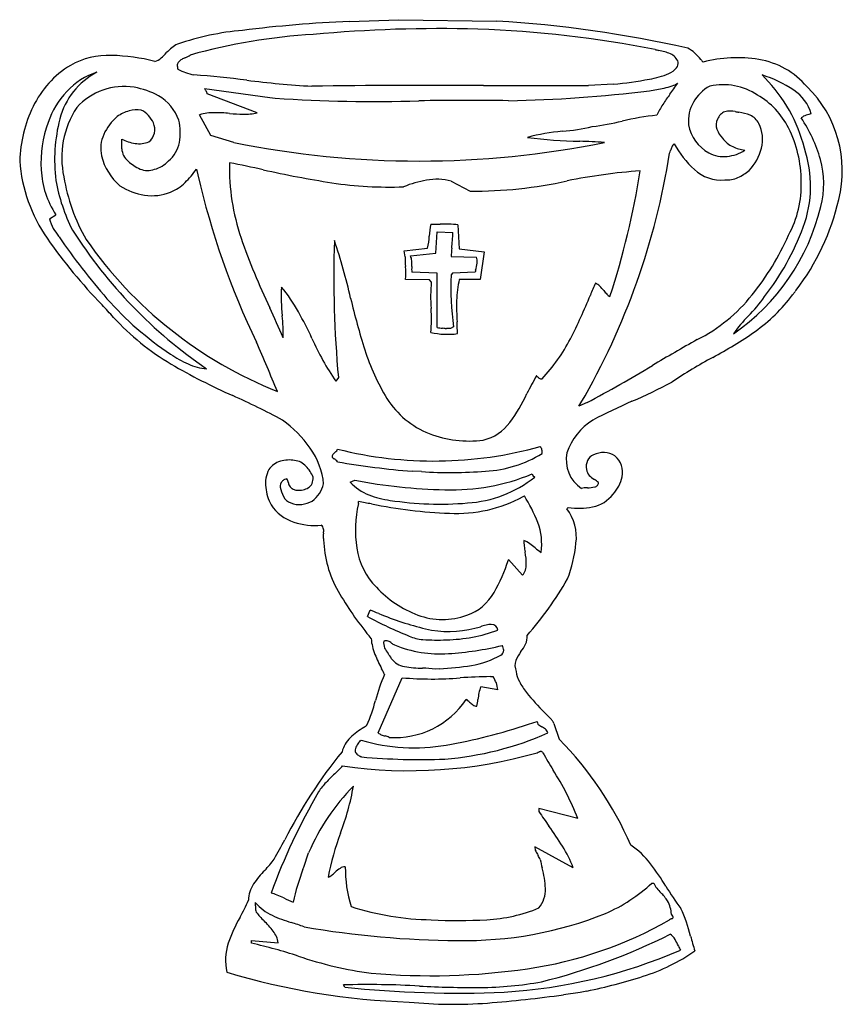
# Model space of a CAD drawing. Extents: x -9.9 to 27, y -3.1 to 14.8.
# Tile 8 of 9: x 12 to 18.3, y 7.2 to 14.8. Entities that reach past the tile are written whole.
import ezdxf

# ---------------------------------------------------------------- set-up
doc = ezdxf.new("R2010")
doc.units = 0

msp = doc.modelspace()

# ---------------------------------------------------------------- linework, layer by layer
at = {"color": 7, "linetype": 'CONTINUOUS'}
for p, q in [((14.538256, 14.787752), (14.917506, 14.800971)), ((14.917506, 14.800971), (15.673976, 14.790803)), ((17.742063, 14.351563), (17.719185, 14.375458)), ((13.420838, 14.270477), (13.925151, 14.201083)), ((16.573298, 14.304284), (16.38164, 14.294624)), ((13.827542, 14.08314), (13.443206, 14.229552)), ((13.925151, 14.201083), (13.965821, 14.197016)), ((13.471676, 13.908256), (13.384235, 14.068905)), ((13.648592, 13.855385), (13.471676, 13.908256)), ((12.784348, 13.806581), (12.784348, 13.879787)), ((13.359833, 13.649999), (13.370001, 13.605263)), ((15.322177, 13.556458), (15.468591, 13.479184)), ((12.228434, 13.267444), (12.275967, 13.298201)), ((15.375048, 13.220927), (15.385216, 13.035591)), ((12.30037, 13.127387), (12.295911, 13.133558)), ((12.30065, 13.126999), (12.30037, 13.127387)), ((15.204233, 13.001308), (15.214401, 13.167763)), ((15.214401, 13.167763), (15.336412, 13.161663)), ((14.960212, 13.019609), (15.141194, 13.039945)), ((14.967837, 12.974872), (14.960212, 13.019609)), ((15.009015, 12.980973), (15.204233, 13.001308)), ((15.322177, 12.976906), (15.517394, 12.970805)), ((15.385216, 13.035591), (15.576367, 13.011476)), ((15.576367, 13.011476), (15.545863, 12.79999)), ((15.214401, 12.848794), (15.019183, 12.854894)), ((15.214401, 12.42989), (15.214401, 12.848794)), ((15.332344, 12.848794), (15.322177, 12.834559)), ((15.507227, 12.854894), (15.332344, 12.848794)), ((15.155428, 12.795923), (14.970378, 12.79999)), ((15.169663, 12.781688), (15.155428, 12.795923)), ((15.545863, 12.79999), (15.385216, 12.79999)), ((15.340478, 12.433956), (15.318619, 12.420738)), ((14.453865, 12.043521), (14.43353, 12.015052)), ((16.369947, 11.850845), (16.306399, 11.822884)), ((16.306399, 11.822884), (16.322667, 11.848303)), ((15.09455, 11.318968), (15.023251, 11.321623)), ((14.545373, 11.238248), (14.579944, 11.252483)), ((15.946466, 11.301288), (15.953076, 11.289341)), ((15.953076, 11.289341), (15.966802, 11.276885)), ((14.608412, 11.073534), (14.608412, 11.087769)), ((15.877327, 11.126405), (15.887241, 11.133015)), ((16.225059, 11.043031), (16.214891, 11.032863)), ((15.765484, 10.642428), (15.764082, 10.638522)), ((15.87326, 10.520417), (15.765484, 10.642428)), ((14.677552, 10.203188), (14.697887, 10.251992)), ((14.706021, 10.032373), (14.690171, 10.05289)), ((15.232268, 9.800569), (15.200166, 9.798517)), ((14.760926, 9.306406), (14.945976, 9.731412)), ((15.625171, 9.739545), (15.646015, 9.739545)), ((15.646015, 9.739545), (15.646704, 9.738354)), ((15.68211, 9.63787), (15.551965, 9.662271)), ((15.917968, 9.373218), (15.985103, 9.393848)), ((15.985103, 9.393848), (15.991203, 9.373513)), ((16.113215, 9.379613), (16.155919, 9.257602)), ((16.298266, 8.647546), (15.999338, 8.724821)), ((15.999338, 8.724821), (15.999338, 8.700419)), ((16.263695, 8.26728), (15.966802, 8.427927)), ((16.869684, 8.149335), (16.883919, 8.149335)), ((13.935319, 8.072062), (13.935323, 8.072074)), ((13.813308, 7.998855), (13.813308, 7.998855)), ((13.784838, 7.685694), (13.784838, 7.706028)), ((13.784838, 7.706028), (13.990223, 7.68976)), ((14.50267, 7.34813), (14.492502, 7.364398)), ((16.316566, 7.305426), (16.189621, 7.289086)), ((16.369551, 7.317494), (16.316566, 7.305426))]:
    msp.add_line(p, q, dxfattribs=at)
for centre, radius, start, end in [((13.898039, 12.632089), 2.094795, 95.01455, 109.075828), ((15.000121, 4.312854), 10.485076, 92.524683, 97.04061), ((15.228134, 4.256716), 10.475329, 88.362028, 95.300718), ((15.243006, 6.203084), 8.529429, 78.838547, 88.088165), ((15.12606, 5.660324), 9.146904, 77.24047, 86.565823), ((14.520917, 10.211643), 4.483182, 93.331447, 105.656708), ((13.512326, 14.192225), 0.521479, 131.13569, 137.140746), ((13.26715, 14.473893), 0.148053, 111.279188, 131.382974), ((17.157826, 15.649088), 1.109701, 256.251028, 257.787448), ((17.064692, 14.406953), 0.192523, 45.251347, 64.938881), ((12.679414, 13.934511), 0.59153, 87.393836, 119.535449), ((12.674882, 13.068141), 1.457627, 75.552998, 88.764502), ((13.001487, 14.606738), 0.132353, 286.256329, 310.465706), ((12.781445, 14.868129), 0.474029, 310.195637, 317.344976), ((13.289896, 14.413342), 0.09243, 118.313529, 136.084439), ((13.422711, 14.173965), 0.366178, 113.957827, 118.843958), ((13.068554, 14.962418), 0.498168, 294.358326, 296.882447), ((13.235733, 14.63375), 0.129426, 296.659938, 305.57433), ((16.850982, 14.165734), 0.405231, 66.589621, 79.751328), ((16.967085, 14.433681), 0.113212, 20.632537, 66.633351), ((16.719013, 14.050835), 0.688816, 39.944575, 45.684182), ((18.481008, 15.555971), 1.628571, 220.741586, 221.653959), ((17.525662, 13.509822), 0.998593, 80.308637, 105.179585), ((17.594228, 13.883632), 0.618593, 40.388267, 80.740255), ((12.793242, 13.793407), 0.770974, 121.726657, 153.995443), ((13.274291, 14.447517), 0.062815, 174.271417, 205.269386), ((13.254969, 14.447399), 0.043649, 136.488657, 171.584534), ((13.408773, 14.753648), 0.383982, 240.121439, 259.606258), ((16.950555, 14.516735), 0.139714, 290.511966, 321.905419), ((16.996089, 14.472628), 0.076952, 326.840195, 360.704332), ((12.853825, 13.894412), 0.565527, 117.442689, 165.435768), ((12.749666, 13.896588), 0.523637, 107.386397, 137.944571), ((12.704106, 5.992531), 8.407479, 82.874681, 85.665765), ((16.312935, 17.196691), 2.904101, 275.143671, 280.664083), ((16.728001, 15.045352), 0.713177, 279.877479, 292.377322), ((17.400514, 13.394277), 1.031633, 56.890586, 72.007088), ((16.891525, 13.519817), 1.189628, 14.150639, 44.360011), ((12.802651, 13.79384), 0.492809, 80.859072, 137.966353), ((12.742825, 13.586932), 0.707079, 62.710973, 78.735875), ((13.547784, 14.343904), 0.146652, 210.045459, 218.192007), ((14.657978, 21.424017), 7.147234, 262.676987, 266.715463), ((15.222768, -58.764444), 73.059464, 89.72613, 90.764093), ((15.921622, 116.316937), 102.02335, 269.803646, 270.258345), ((16.698621, 15.4336), 1.189495, 277.378655, 282.853028), ((16.831198, 14.868264), 0.608842, 282.524063, 288.699053), ((15.692199, 15.207131), 1.641675, 323.340424, 326.996501), ((16.987047, 14.42306), 0.13726, 286.656592, 306.643477), ((17.454254, 14.018269), 0.303085, 116.914783, 185.04226), ((17.419503, 13.824971), 0.474738, 56.181334, 102.462012), ((17.435673, 13.639044), 0.901723, 345.688576, 405.705213), ((12.835361, 13.797506), 0.653835, 136.527849, 161.040876), ((12.891843, 13.910909), 0.351207, 19.164045, 60.082935), ((13.359233, 14.194404), 0.093978, 29.719546, 38.751557), ((13.425415, 14.231852), 0.01794, 352.633443, 390.636651), ((14.733321, 25.330619), 11.160026, 266.056527, 271.749411), ((15.56987, 24.594034), 10.41919, 271.075755, 277.065008), ((18.434698, 13.169429), 1.774981, 143.430648, 146.539097), ((17.386315, 13.69747), 0.600706, 26.683867, 60.323531), ((17.773057, 13.9784), 0.33893, 16.560654, 55.704128), ((13.049429, 13.676045), 1.052703, 154.367894, 177.986047), ((13.026867, 13.738298), 0.704993, 146.850202, 192.152734), ((15.443515, -4.370086), 18.549561, 89.005453, 91.141377), ((17.427925, 13.834497), 0.568371, 146.512861, 156.092403), ((13.565459, 13.717598), 1.298779, 165.780728, 186.855929), ((13.000083, 13.756366), 0.389408, 129.999955, 155.653828), ((12.918067, 13.822773), 0.286528, 105.768138, 125.968804), ((12.897487, 13.910624), 0.196431, 79.041872, 106.954591), ((12.888727, 13.982709), 0.129264, 38.431811, 69.10637), ((12.723076, 13.842452), 0.346278, 28.158784, 39.574341), ((13.495974, 13.680674), 0.403991, 89.7729, 106.056635), ((13.493291, 12.790083), 1.294586, 84.615698, 89.810389), ((13.747673, 15.537844), 1.464928, 264.794742, 268.988554), ((13.730336, 14.547145), 0.474077, 268.969952, 281.83194), ((17.139566, 11.896614), 2.18052, 96.087722, 103.222179), ((17.457658, 13.990023), 0.092879, 151.505196, 200.997132), ((17.460336, 14.00793), 0.088344, 108.219958, 162.609899), ((17.475498, 13.928992), 0.168379, 77.384222, 104.719844), ((17.758715, 15.279137), 1.211168, 258.259816, 259.599606), ((17.48509, 13.711193), 0.380665, 68.089614, 81.69602), ((17.575766, 13.943851), 0.131004, 26.252408, 66.912447), ((18.099516, 13.943061), 0.128489, 108.244051, 127.861969), ((17.078219, 13.412408), 1.134781, 15.988968, 33.849859), ((18.141756, 13.823954), 0.254848, 99.902695, 108.879788), ((13.02844, 13.704254), 0.867111, 159.358115, 183.923932), ((12.904666, 13.95506), 0.13373, 348.027949, 382.328286), ((12.821343, 13.928856), 0.413855, 349.711552, 373.604275), ((16.02505, 15.670061), 1.73591, 275.120787, 282.815926), ((16.059924, 16.559734), 2.605974, 277.722651, 282.880005), ((17.448744, 14.042294), 0.3007, 189.699619, 242.290839), ((17.455086, 13.878516), 0.268187, 345.397274, 387.366908), ((17.087407, 13.550831), 0.933637, 0.243925, 26.486973), ((12.892789, 13.807085), 0.270754, 156.072192, 191.808898), ((12.922606, 13.94992), 0.115121, 308.200656, 348.678592), ((16.296223, 12.491687), 1.454045, 94.584994, 105.326269), ((16.389665, 17.628085), 3.764505, 262.708698, 268.836739), ((17.570347, 14.035119), 0.214252, 201.457736, 223.395504), ((17.580575, 14.007932), 0.204764, 215.880137, 244.508141), ((12.946942, 14.217063), 0.374422, 244.262251, 260.754617), ((12.915135, 13.812845), 0.130937, 182.74218, 231.235202), ((12.917828, 14.054696), 0.209504, 261.479039, 291.261281), ((12.989274, 13.901056), 0.243674, 309.503252, 349.09081), ((15.076121, 20.891003), 7.178981, 258.53037, 281.46963), ((16.066108, 6.593734), 7.27482, 86.551876, 88.053233), ((17.258571, 13.714538), 0.257257, 155.876195, 162.315004), ((17.115619, 13.777795), 0.10094, 138.091308, 155.482414), ((17.751572, 14.245705), 0.816098, 209.388904, 227.248428), ((17.628794, 14.122876), 0.329324, 245.542492, 262.442467), ((17.322455, 13.915997), 0.405994, 317.139327, 344.997626), ((17.177534, 13.518906), 0.915264, 339.783926, 378.58746), ((13.061766, 13.861542), 0.44769, 194.205908, 229.34812), ((11.521623, 14.636734), 5.55206, 329.852117, 351.039802), ((16.704265, 13.893732), 0.325297, 338.025812, 341.90345), ((17.420911, 13.970154), 0.224068, 240.013722, 277.721472), ((17.426292, 14.02829), 0.281262, 275.043097, 304.47059), ((13.19989, 13.804156), 1.205962, 184.333096, 214.76451), ((13.125785, 14.052237), 0.449719, 229.405458, 243.434314), ((12.964724, 13.889904), 0.252035, 286.426357, 315.432657), ((15.307137, 13.663412), 1.693483, 178.802544, 198.758723), ((10.525943, -1.878209), 15.880162, 77.827151, 78.786735), ((17.5057, 13.5394), 0.688871, 345.011537, 375.628918), ((12.849936, 13.676256), 0.687289, 182.613562, 213.37163), ((13.76032, 13.825011), 1.441946, 189.384679, 209.861842), ((12.982897, 13.804362), 0.164983, 249.329993, 288.774302), ((12.783112, 14.051134), 0.702507, 314.058342, 325.179653), ((19.482154, 15.023555), 6.274549, 193.063975, 205.565646), ((15.628886, 21.461963), 8.01152, 257.350406, 261.201008), ((17.070642, 9.400337), 4.245375, 93.922762, 101.60325), ((10.519702, 14.63605), 6.339915, 341.913515, 350.922187), ((17.40263, 13.864887), 0.299601, 226.812955, 275.420979), ((17.446811, 13.772397), 0.206382, 265.587973, 294.720787), ((17.352013, 13.967954), 0.423684, 295.306173, 309.245066), ((13.642802, 13.807983), 1.388693, 190.179351, 206.873711), ((13.035289, 13.932341), 0.488661, 237.135216, 261.045621), ((13.038486, 13.779176), 0.329533, 291.740851, 315.031517), ((14.841386, 16.413562), 2.902077, 261.319179, 272.266258), ((15.285785, 12.70414), 0.874151, 100.06194, 112.154096), ((15.209046, 13.141921), 0.429697, 74.735203, 100.18559), ((15.479496, 16.925352), 3.446186, 269.818692, 282.353039), ((17.216328, 13.527435), 0.805173, 331.368712, 361.948048), ((13.018361, 13.817894), 0.372976, 260.877959, 292.409495), ((16.561974, 13.745093), 1.654309, 304.460349, 346.583299), ((16.530076, 13.822538), 1.825157, 322.704027, 347.134578), ((12.498562, 13.326976), 0.27661, 192.428385, 208.931012), ((15.614155, 13.118778), 0.460963, 166.677951, 178.297881), ((15.203903, 14.891362), 1.666807, 268.68309, 271.196211), ((15.275986, 12.167683), 1.057892, 84.626919, 92.019864), ((16.145291, 13.907178), 2.018103, 322.111596, 339.56673), ((12.751644, 13.47795), 0.571225, 209.904271, 217.07788), ((17.002104, 16.395256), 5.725834, 214.805437, 220.829502), ((15.524351, 15.164752), 3.697879, 212.456385, 235.660174), ((14.692644, 13.146161), 0.460954, 346.677837, 358.297995), ((13.350428, 13.243976), 1.987689, 354.103665, 357.62662), ((16.08621, 13.945825), 2.005171, 320.893228, 336.355171), ((15.544411, 15.44069), 4.065158, 214.871062, 224.241947), ((15.206941, 14.988368), 3.288434, 214.896887, 248.16999), ((18.322687, 14.707691), 4.884711, 198.982246, 205.79454), ((22.627236, 12.807886), 8.209035, 177.9683, 185.3427), ((9.970824, 11.608183), 4.695464, 12.892832, 18.510818), ((15.594529, 12.962746), 0.626809, 178.891497, 185.906205), ((14.928604, 12.939904), 0.090291, 2.435285, 27.055022), ((17.651492, 12.807643), 2.335457, 174.295493, 175.843831), ((14.599126, 12.851648), 0.374829, 352.078345, 367.14145), ((15.366388, 12.879975), 0.34811, 176.653164, 184.131732), ((14.631249, 12.921502), 0.388202, 356.868884, 363.284106), ((15.025539, 12.995851), 0.501221, 345.606598, 352.025026), ((15.476537, 12.949144), 0.046244, 2.710387, 27.930759), ((15.39412, 12.943007), 0.128879, 352.55639, 363.703081), ((17.684059, 12.741739), 2.363706, 177.749478, 187.481843), ((16.719826, 12.581931), 1.242943, 166.539445, 167.313851), ((16.431969, 12.666555), 1.267546, 174.788583, 184.150087), ((16.087772, 12.62926), 0.723003, 166.341142, 179.304335), ((29.621786, 7.137908), 14.340216, 156.867796, 157.269095), ((16.389033, 12.670044), 0.111201, 44.274517, 65.859563), ((16.160217, 12.44042), 0.435359, 38.934192, 44.889778), ((15.420345, 12.668875), 1.407568, 177.062131, 186.076294), ((13.11451, 11.980746), 1.178228, 28.913475, 40.185686), ((12.73324, 14.151686), 3.947151, 332.728194, 338.093307), ((16.87591, 13.021554), 0.486562, 219.203249, 223.398894), ((16.60182, 12.760714), 0.108202, 222.761522, 239.162231), ((16.650351, 13.46584), 1.264763, 296.741369, 321.645838), ((16.919849, 13.446478), 1.285846, 305.399472, 323.46673), ((17.953416, 12.682419), 0.001441, 254.888679, 310.409636), ((17.947926, 12.691057), 0.011663, 303.418971, 316.054997), ((17.907394, 12.730188), 0.068003, 316.01563, 323.000801), ((17.605283, 12.959127), 0.447059, 322.868863, 325.634053), ((18.250619, 12.517302), 0.335033, 143.787741, 145.560896), ((17.992221, 12.70685), 0.014571, 135.453046, 144.880673), ((17.982012, 12.717006), 0.000187, 57.169399, 159.576347), ((17.981072, 12.717066), 0.001046, 334.545834, 365.342614), ((-4.00843, -2.73496), 22.631978, 42.336013, 42.670162), ((14.515867, 14.277971), 2.460411, 221.375956, 236.574603), ((19.637875, 13.837951), 5.225423, 193.074436, 197.613959), ((17.74628, 12.599827), 2.381765, 179.080752, 183.067907), ((16.81274, 13.310753), 1.126708, 315.21028, 325.205261), ((3.696998, 7.841571), 11.272912, 23.577332, 24.867849), ((12.245203, 12.3493), 1.783656, 0.041218, 5.487875), ((11.148851, 10.899829), 3.421483, 25.003215, 28.843277), ((14.158052, 12.494856), 1.012857, 354.128982, 364.528356), ((18.383952, 11.751845), 1.086637, 135.240689, 144.614777), ((14.161173, 13.828368), 1.954174, 222.539178, 239.314921), ((11.882198, 12.309305), 3.489543, 1.19536, 2.678155), ((15.293806, 12.95945), 0.582483, 257.28456, 277.613704), ((15.296099, 12.808929), 0.387744, 257.836523, 264.143654), ((15.074963, 10.797495), 1.635822, 82.889879, 83.627158), ((15.277049, 12.467504), 0.046768, 270.479426, 282.260281), ((15.298334, 12.368472), 0.054526, 90.39875, 102.019138), ((15.295937, 12.308901), 0.114114, 78.535408, 88.986928), ((15.831997, 15.028866), 3.206005, 298.034874, 304.865258), ((-5.152904, 3.993907), 20.719522, 22.538376, 23.681073), ((16.201837, 13.213939), 2.136408, 203.970624, 214.136702), ((14.983664, 12.996624), 1.417622, 317.195582, 332.546188), ((24.564683, -0.77396), 15.027729, 119.260341, 120.78347), ((13.694888, 13.01751), 0.956232, 236.027294, 245.259065), ((16.287796, 12.774842), 1.710707, 197.629838, 211.426473), ((15.581198, 16.29793), 4.802785, 239.780944, 246.159526), ((13.466565, 12.51187), 0.401471, 244.652029, 265.973773), ((19.052167, 9.008031), 3.621885, 118.23222, 124.0497), ((10.756067, 22.335929), 11.893386, 298.1653, 300.954779), ((17.498955, 11.149012), 1.769149, 149.091987, 154.155651), ((15.535093, 11.612971), 0.62984, 44.531679, 44.925415), ((16.065603, 12.129347), 0.110547, 222.487625, 234.767638), ((16.020476, 12.065781), 0.032592, 235.101943, 275.750213), ((14.964837, 15.897701), 4.400395, 293.453138, 297.904689), ((14.761833, 12.44813), 1.260761, 323.521102, 335.246641), ((11.177218, 6.4297), 6.003614, 61.707603, 65.78205), ((15.408302, 12.248211), 0.685699, 212.194589, 248.176604), ((18.533564, 7.680626), 4.558185, 113.497295, 117.707832), ((13.47794, 10.962134), 0.93023, 35.310135, 54.148842), ((15.48296, 11.914771), 0.363824, 283.88466, 323.54183), ((16.670841, 11.308447), 0.481745, 122.193678, 161.165756), ((15.46316, 12.430175), 0.875175, 249.271145, 277.029629), ((13.775122, 11.170276), 0.567417, 5.434348, 35.50407), ((14.506207, 11.378365), 0.119201, 130.465217, 142.230986), ((14.327221, 11.584352), 0.153693, 311.393248, 317.491746), ((14.416468, 11.503266), 0.033117, 316.576901, 340.91568), ((15.190168, 14.456936), 3.056045, 255.940505, 285.551476), ((15.531136, 12.270566), 0.950335, 273.419906, 301.221524), ((15.947489, 11.464823), 0.078392, 16.315992, 37.710439), ((15.963351, 11.470256), 0.061647, 348.40858, 375.611567), ((16.475787, 11.410214), 0.266376, 168.35778, 235.974726), ((16.500121, 11.288076), 0.178481, 88.70362, 116.574339), ((16.498435, 11.31462), 0.151999, 55.28813, 87.841972), ((14.055705, 11.236276), 0.170738, 106.73053, 144.320731), ((14.072644, 11.166137), 0.242816, 79.642146, 105.793808), ((14.102409, 11.269561), 0.136146, 42.061142, 84.143551), ((14.438021, 11.431096), 0.033005, 142.09305, 182.946682), ((14.508376, 11.554489), 0.16224, 230.445606, 237.514808), ((14.322968, 11.264817), 0.181689, 51.872863, 57.256301), ((14.390189, 11.351172), 0.072257, 37.17215, 51.526341), ((15.585212, 18.037813), 6.739659, 260.283738, 265.217059), ((16.480585, 11.357448), 0.117219, 156.611428, 190.613669), ((16.447828, 11.370483), 0.081986, 109.636657, 155.88522), ((16.480149, 11.313127), 0.164253, 347.956725, 410.334822), ((14.137269, 11.226991), 0.24569, 153.697672, 186.935321), ((14.003333, 11.169072), 0.277146, 22.893121, 43.763326), ((15.319056, 15.01384), 3.701686, 266.522904, 274.163787), ((16.442894, 11.344518), 0.078005, 186.374299, 223.867011), ((14.056861, 11.206393), 0.05284, 135.065392, 187.373138), ((14.068364, 11.199952), 0.06563, 117.641928, 138.17934), ((14.055752, 11.225763), 0.036922, 87.550209, 118.886084), ((13.98885, 11.222592), 0.079336, 18.278516, 30.326334), ((13.900448, 11.194627), 0.172052, 12.958134, 17.888248), ((14.136522, 11.244566), 0.06934, 189.427998, 216.836369), ((14.183521, 11.256593), 0.072939, 303.721309, 336.405178), ((14.144668, 11.27053), 0.114157, 337.800502, 363.191127), ((14.84076, 11.514297), 0.404298, 223.061868, 247.834966), ((15.364311, 15.363021), 4.184705, 259.196773, 268.772198), ((15.325616, 12.809223), 1.630743, 268.20877, 292.378032), ((15.38814, 12.008228), 0.932584, 273.711556, 308.352206), ((16.550403, 11.454342), 0.231668, 225.023352, 237.594943), ((16.242043, 10.979877), 0.33422, 49.542543, 56.553359), ((16.42553, 11.235695), 0.033418, 316.82741, 357.402622), ((16.358959, 11.343624), 0.289174, 317.089802, 347.057249), ((14.265963, 11.240435), 0.375072, 186.600214, 208.170268), ((14.31336, 11.268311), 0.316449, 192.538361, 206.488671), ((14.132391, 11.246579), 0.067364, 220.315076, 238.888787), ((14.179123, 11.323574), 0.157432, 238.806254, 250.460473), ((14.133563, 11.443308), 0.268193, 268.484254, 280.391509), ((14.162174, 11.292326), 0.114531, 279.937196, 302.679949), ((14.098804, 11.288555), 0.249671, 308.008605, 345.018352), ((16.355108, 11.090266), 0.103157, 93.997257, 105.96531), ((16.388161, 10.691128), 0.503655, 91.679701, 94.583066), ((16.375253, 11.419867), 0.225309, 269.528344, 284.025208), ((16.417117, 11.246534), 0.047018, 285.719632, 314.207512), ((14.116955, 11.169872), 0.096757, 206.190033, 252.483688), ((14.149401, 11.218109), 0.153405, 246.337718, 278.075662), ((14.130511, 11.337856), 0.274625, 278.468128, 296.383005), ((11.313895, -8.280278), 19.646249, 80.047726, 80.346351), ((14.935223, 11.76447), 0.671657, 248.423715, 262.919666), ((15.2375, 13.638804), 2.569882, 261.382466, 274.709777), ((15.363462, 12.080029), 1.083261, 267.124744, 298.318229), ((14.767796, 10.445046), 1.313947, 21.500124, 31.573335), ((16.363961, 11.29872), 0.256636, 281.052148, 323.686615), ((14.211837, 11.245019), 0.330848, 213.302225, 252.109544), ((15.487534, 10.86794), 0.902842, 166.837228, 188.747745), ((15.465157, 14.821792), 3.826844, 258.608549, 267.663214), ((15.919254, 10.813008), 0.368425, 352.823149, 396.636884), ((16.307589, 11.613257), 0.576168, 261.764702, 280.557881), ((14.268885, 11.397257), 0.493306, 251.235783, 276.144556), ((15.568804, 10.764082), 0.451761, 351.503259, 381.086057), ((14.285863, 10.864873), 0.055136, 11.411493, 49.478236), ((14.244165, 10.864199), 0.096442, 348.485101, 366.89806), ((14.421629, 10.819705), 0.085314, 178.752853, 196.874089), ((14.514779, 10.815583), 0.178544, 170.534091, 178.081112), ((15.184094, 10.817711), 0.844413, 181.545216, 209.808537), ((16.144622, 10.779525), 0.261361, 177.95741, 187.444523), ((15.786015, 10.562702), 0.246227, 54.606435, 66.695392), ((15.120302, 10.805397), 0.530404, 188.103284, 225.219741), ((16.82377, 10.8655), 0.945928, 187.278283, 190.078532), ((15.422706, 10.604106), 0.479415, 0.240314, 11.534016), ((15.477498, 10.127645), 0.779573, 50.752178, 54.64173), ((16.446875, 11.312938), 0.75164, 230.691566, 234.986413), ((15.237705, 10.872225), 1.052363, 338.81642, 354.26034), ((14.512822, 11.042076), 1.314727, 330.154877, 342.12453), ((15.761387, 10.605794), 0.14073, 322.650691, 360.131578), ((13.909255, 11.81447), 2.661541, 318.669184, 330.204761), ((16.721218, 11.713423), 2.623456, 210.094471, 219.268581), ((15.355513, 10.988728), 0.827081, 222.598902, 249.431454), ((15.323179, 10.570755), 0.377329, 288.70522, 330.994959), ((10.848375, 0.161515), 10.799837, 68.733602, 69.118171), ((16.054632, 12.725201), 2.873482, 241.364399, 248.443218), ((15.676355, 12.403121), 2.360039, 247.298029, 256.47191), ((15.255944, 10.729399), 0.549306, 249.651853, 290.041161), ((15.305807, 10.865606), 0.778502, 256.516724, 284.878452), ((15.256645, 11.270543), 1.24787, 271.372147, 289.934929), ((15.409013, 10.561862), 0.458957, 282.161621, 287.714329), ((15.745039, 9.494423), 0.660129, 103.42985, 107.306571), ((15.630903, 9.979462), 0.161853, 89.493167, 104.009661), ((15.634878, 10.094022), 0.047356, 4.145484, 93.078569), ((15.127006, 10.070184), 0.42268, 185.132312, 202.053029), ((14.895953, 9.997388), 0.093818, 169.75779, 203.349008), ((14.819681, 9.95945), 0.05693, 71.692137, 106.376462), ((14.799958, 9.920685), 0.100142, 51.226808, 67.943281), ((15.111002, 10.276947), 0.250722, 243.427941, 268.489354), ((15.218755, 11.317856), 1.296598, 264.939798, 272.99616), ((15.788609, 10.042002), 0.120133, 334.225613, 367.063062), ((14.997637, 10.049697), 0.20805, 205.476923, 219.163945), ((14.952302, 10.115234), 0.14697, 232.420546, 243.621195), ((15.236876, 10.8426), 0.92755, 247.839575, 273.980831), ((15.148293, 12.356748), 2.444252, 273.588251, 283.446666), ((15.687407, 9.941687), 0.04022, 298.359556, 361.725779), ((15.63847, 9.936216), 0.089389, 4.287063, 28.962302), ((15.583461, 10.145792), 0.350028, 322.458425, 333.528291), ((15.854015, 10.36809), 1.208355, 202.202096, 208.002169), ((14.646806, 9.766519), 0.242811, 27.284477, 38.690889), ((14.986493, 9.970571), 0.15476, 216.818695, 261.121098), ((15.380246, 10.465361), 0.647306, 278.777506, 300.26737), ((15.926877, 9.826539), 0.112409, 160.607446, 204.336346), ((16.079883, 9.758393), 0.279686, 141.498642, 157.845767), ((12.241239, 8.491956), 2.862602, 26.200066, 27.20709), ((15.105867, 10.589931), 0.785441, 259.49068, 269.784159), ((15.073503, 8.532153), 1.272683, 84.2882, 88.676062), ((15.135931, 11.975947), 2.17751, 272.5357, 279.065422), ((15.889715, 9.264226), 1.186602, 155.525819, 165.743361), ((15.175332, 12.321301), 2.600025, 264.939196, 274.786859), ((15.709076, 4.663982), 5.076256, 90.94708, 93.577757), ((15.360214, 9.559951), 0.337497, 22.904069, 31.911367), ((16.0177, 9.79612), 0.193898, 184.704748, 209.113999), ((15.739609, 9.575571), 0.206706, 155.200983, 169.387833), ((15.494477, 9.627063), 0.187944, 3.296449, 19.98625), ((16.333671, 9.959852), 0.549714, 207.999713, 218.499948), ((14.889734, 9.928155), 0.657889, 266.040066, 326.460423), ((15.315927, 9.385634), 0.216736, 46.692824, 55.692342), ((14.934775, 9.624564), 0.597427, 349.119377, 354.061403), ((16.163069, 9.495993), 0.637577, 169.36696, 173.989644), ((17.347257, 10.783231), 1.855569, 218.91411, 225.337805), ((13.549912, 9.861496), 1.22823, 336.175966, 345.619151), ((15.60558, 9.69239), 0.205162, 226.589436, 235.968786), ((15.526134, 9.575215), 0.063595, 236.205928, 265.786923), ((14.932862, 8.354491), 1.569077, 42.203653, 44.970905), ((15.973155, 9.297745), 0.16482, 34.178492, 42.241493), ((15.039863, 8.734319), 0.728142, 122.423055, 132.766395), ((12.796699, 12.085013), 3.304352, 304.104413, 304.609074), ((14.523515, 13.539983), 4.393909, 279.967736, 288.50338), ((16.062454, 9.452912), 0.106681, 228.095572, 237.443576), ((16.193998, 9.658099), 0.350413, 237.369123, 240.306173), ((15.932172, 9.190476), 0.18555, 51.019356, 61.603294), ((16.008581, 9.285898), 0.06331, 18.900382, 50.450133), ((16.098313, 9.380465), 0.014926, 356.725809, 401.402443), ((14.690126, 9.112271), 0.213202, 132.734448, 167.06526), ((14.81409, 9.368665), 0.081869, 229.505857, 248.867121), ((14.899983, 9.584855), 0.314494, 248.471197, 253.954273), ((14.728126, 8.985666), 0.308853, 67.90468, 74.039135), ((15.085063, 11.519635), 2.421877, 274.45947, 293.957258), ((14.221325, 7.356249), 2.712526, 23.598982, 44.503507), ((14.659725, 9.168674), 0.075856, 151.485693, 183.487304), ((14.748602, 9.114564), 0.179855, 137.393378, 149.854832), ((14.325691, 9.488709), 0.384852, 319.018847, 321.949252), ((15.037571, 10.592125), 1.401573, 253.040906, 280.129546), ((17.266241, 6.866518), 3.606961, 140.517154, 153.378227), ((15.00017, 12.575561), 3.560605, 261.703682, 286.058549), ((14.624277, 9.171865), 0.041016, 190.970549, 236.091488), ((14.681951, 9.254896), 0.142108, 235.468473, 248.308071), ((14.276182, 8.317261), 0.879634, 66.081714, 66.323044), ((15.074364, 13.888856), 4.787904, 264.708563, 272.382183), ((15.900538, 9.413605), 0.273134, 288.035634, 291.527656), ((16.042264, 9.057573), 0.110074, 107.1481, 112.148311), ((16.015014, 9.146787), 0.016794, 84.763939, 108.05642), ((16.014626, 9.150667), 0.012987, 51.765241, 81.492049), ((15.993764, 9.123951), 0.046883, 39.689752, 51.94554), ((21.120815, 12.039813), 5.852055, 209.547607, 211.062256), ((13.27188, 10.211093), 1.678707, 313.393427, 316.34308), ((15.611999, 7.735476), 1.727881, 133.383374, 136.520695), ((14.32855, 7.876707), 2.115177, 21.372652, 32.729683), ((15.781526, 7.705352), 1.698562, 135.51204, 156.480202), ((14.72693, 8.572794), 0.509504, 136.359703, 146.644948), ((12.572812, 9.253469), 2.028771, 339.244747, 349.841034), ((18.429573, 6.441604), 4.78087, 149.710441, 160.059727), ((19.4245, 10.978782), 4.113718, 213.631219, 215.5185), ((13.703134, 6.875837), 2.926775, 32.134054, 35.823584), ((16.336561, 7.828074), 1.995848, 159.27041, 169.433286), ((-0.503508, 16.418212), 16.569044, 330.798182, 331.384431), ((16.048626, 8.430587), 0.081867, 181.861686, 205.461245), ((15.403287, 7.942779), 0.919566, 20.663879, 32.185283), ((16.33477, 7.895631), 0.661251, 37.454258, 55.741972), ((11.364236, 9.283029), 2.998066, 339.9542, 342.534005), ((16.269981, 8.53236), 0.325493, 204.885203, 211.383095), ((15.714187, 8.193324), 0.325547, 24.885974, 31.383408), ((13.282611, 8.831438), 0.839963, 315.926782, 323.718296), ((14.506762, 8.205258), 0.070155, 90.020205, 125.176967), ((15.526542, 8.267203), 1.019838, 179.538757, 197.039918), ((17.684802, 8.672005), 1.709786, 191.527692, 193.757115), ((15.30961, 7.116147), 1.949095, 31.163158, 37.317766), ((14.430102, 7.71342), 0.762138, 135.545391, 145.762933), ((15.677324, 7.676232), 1.604794, 158.845473, 168.25411), ((14.334837, 8.294796), 0.108273, 291.522359, 308.331156), ((14.135408, 8.552884), 0.434428, 307.852675, 312.465508), ((14.63809, 8.009942), 0.305504, 124.205918, 133.263558), ((15.340099, 8.074317), 0.710159, 2.641128, 15.609576), ((13.990483, 8.013116), 0.230083, 145.868902, 178.993896), ((16.025178, 9.051004), 1.235394, 293.196626, 313.125056), ((17.034039, 8.210745), 0.162195, 202.247974, 218.874626), ((18.660866, 9.143693), 1.967774, 211.185532, 217.19494), ((13.868173, 7.792967), 0.287059, 66.912866, 76.472505), ((13.455224, 6.795815), 1.366324, 65.030225, 67.379957), ((15.825671, 8.099594), 0.223957, 320.845748, 361.905563), ((17.257063, 8.393619), 0.450606, 219.179589, 225.052038), ((16.710233, 7.836263), 0.330248, 31.996874, 46.220481), ((12.150585, 8.729803), 1.760534, 331.352267, 336.122025), ((14.432584, 7.99216), 0.619312, 179.38058, 182.909263), ((14.112841, 8.261275), 0.398226, 221.221507, 244.8095), ((14.450964, 8.917232), 0.977174, 244.611932, 249.336102), ((15.200641, 9.985175), 2.118724, 252.157864, 269.162232), ((16.788833, 7.896892), 0.231669, 3.090093, 29.579885), ((13.988102, 7.969264), 0.174242, 182.808343, 194.496393), ((14.525577, 8.505055), 0.913448, 219.368673, 225.08469), ((14.397847, 8.888749), 1.087372, 245.292684, 253.635159), ((15.433426, 10.595226), 2.88858, 268.781475, 291.920385), ((15.539057, 9.054128), 1.188676, 272.812116, 292.781715), ((16.961033, 7.853046), 0.081671, 29.559136, 43.611738), ((17.020382, 7.885878), 0.013868, 349.855869, 392.530176), ((16.026593, 7.464394), 1.173815, 13.626663, 24.658345), ((14.727046, 7.298973), 1.186675, 150.364416, 160.987461), ((13.342689, 7.3111), 0.767262, 37.530929, 45.483599), ((13.600505, 6.255855), 1.663671, 69.265507, 72.835662), ((15.381724, 11.575189), 3.71457, 266.72726, 273.328199), ((15.477516, 10.527607), 3.068648, 278.118633, 299.872671), ((17.046515, 7.798709), 0.079163, 110.082004, 120.842031), ((16.997172, 7.933889), 0.064741, 290.01759, 299.294208), ((17.024002, 7.886849), 0.010596, 297.222897, 341.208032), ((13.796705, 7.65753), 0.196184, 9.45567, 38.072393), ((15.408518, 14.865032), 7.157825, 260.194478, 269.707673), ((14.838734, 12.106614), 4.863371, 284.053224, 296.516278), ((16.943488, 7.651996), 0.12247, 31.082129, 57.107784), ((19.414149, 8.343313), 2.326131, 195.008371, 197.942442), ((14.005841, 7.553021), 0.422084, 161.698671, 192.452687), ((12.791028, 3.369532), 4.429098, 72.204367, 77.033457), ((16.706857, 7.509146), 0.398875, 22.961533, 31.107394), ((17.640305, 7.914253), 0.618713, 203.781927, 207.056273), ((15.068546, 10.281693), 2.848946, 251.077438, 262.689367), ((15.493891, 11.320412), 4.017917, 273.38191, 293.395406), ((16.352755, 8.850273), 1.488907, 287.583856, 304.736823), ((15.179371, 12.747344), 5.518078, 253.299931, 268.125241), ((15.16538, 12.571599), 5.136275, 264.868939, 278.345624), ((14.68769, 0.677516), 6.68973, 86.652973, 91.671968), ((15.527875, 10.089647), 2.745257, 270.399538, 280.319946), ((15.43932, 11.751343), 4.530381, 281.848926, 287.512263), ((15.366334, 15.261388), 7.960249, 263.771312, 272.625062), ((15.5034, 15.209262), 7.864926, 266.901351, 270.31776), ((14.855024, 16.816975), 9.620905, 274.457614, 277.973694), ((15.340913, 10.665379), 3.450159, 264.310074, 274.352862)]:
    msp.add_arc(centre, radius, start, end, dxfattribs=at)

doc.saveas('drawing.dxf')
